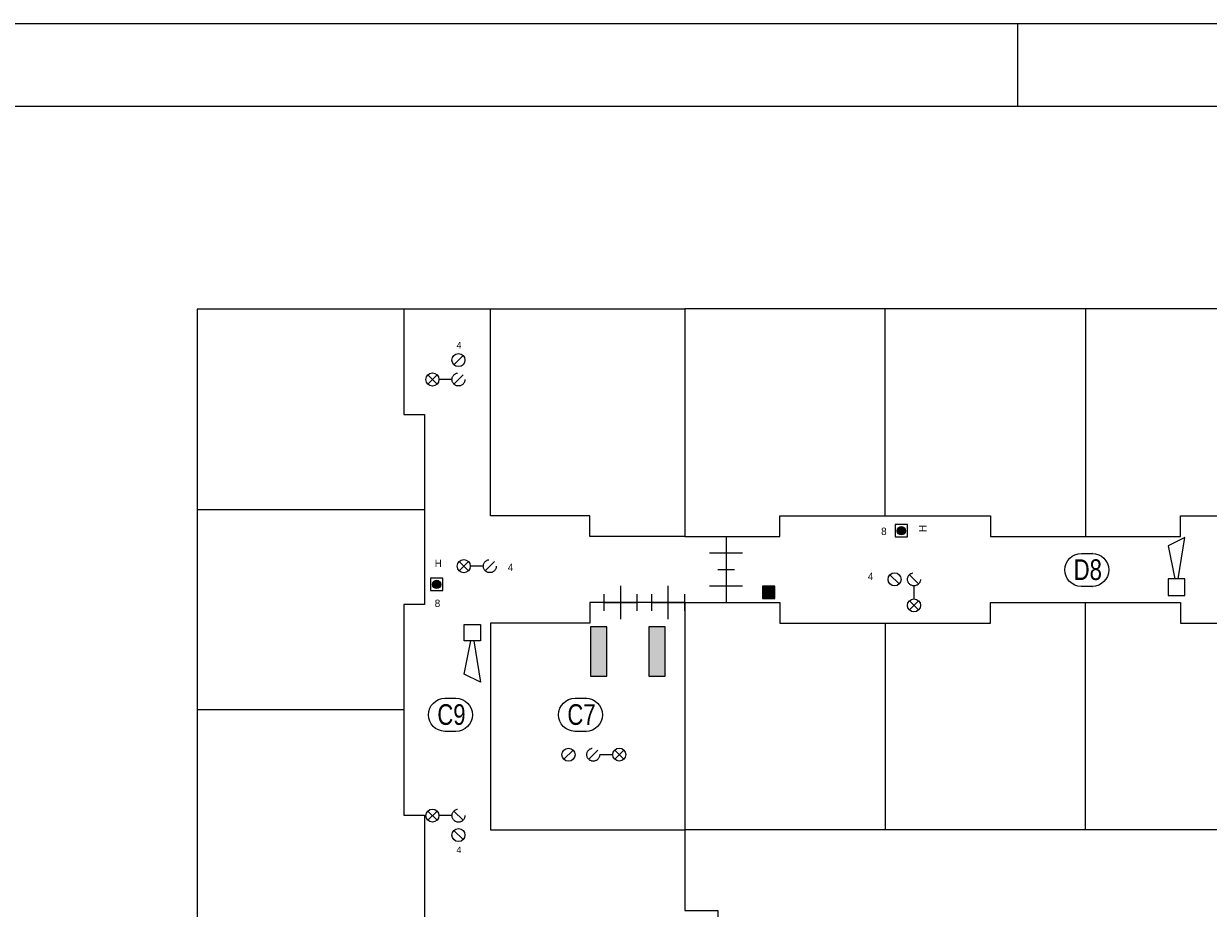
# Model space of a CAD drawing. Header units: millimetres. Extents: x -10 to 169, y 0 to 119.
# Tile 17 of 19: x 60 to 89, y 98 to 119. Entities that reach past the tile are written whole.
import ezdxf
from ezdxf.enums import TextEntityAlignment as Align

# ---------------------------------------------------------------- set-up
doc = ezdxf.new("R2010")
doc.units = ezdxf.units.MM
doc.linetypes.add('DGN2', pattern=[1.424392, 0.712196, -0.712196])
for name, color, linetype in [('31', 7, 'Continuous'), ('52', 7, 'Continuous'), ('56', 7, 'Continuous'), ('BINNENMUUR', 7, 'Continuous'), ('BOUWKUNDE', 7, 'Continuous'), ('KADER', 7, 'Continuous'), ('SYMBOLEN', 7, 'Continuous')]:
    doc.layers.add(name, color=color, linetype=linetype)
doc.styles.add('dgn000', font='dgn000.shx')
doc.styles.add('dgn001', font='dgn001.shx')
doc.styles.add('dgn003', font='dgn003.shx')

# ---------------------------------------------------------------- blocks, each defined once
blk = doc.blocks.new('2028')
at = {"layer": 'BOUWKUNDE', "color": 1, "linetype": 'Continuous', "lineweight": 0}
for p, q in [((-0.2, 0), (0.2, 0)), ((0, 0), (0, -0.8)), ((-0.4, -0.4), (0, -0.4)), ((0, -0.4), (0.4, -0.4)), ((-0.2, -0.8), (0.2, -0.8))]:
    blk.add_line(p, q, dxfattribs=at)
blk = doc.blocks.new('2029')
at = {"layer": 'BOUWKUNDE', "color": 1, "linetype": 'Continuous', "lineweight": 0}
for p, q in [((-0.2, 0), (0.2, 0)), ((0, 0), (0, -0.8)), ((-0.4, -0.4), (0, -0.4)), ((0, -0.4), (0.4, -0.4)), ((-0.2, -0.8), (0.2, -0.8))]:
    blk.add_line(p, q, dxfattribs=at)
blk = doc.blocks.new('EAF1')
at = {"layer": '56', "color": 1, "linetype": 'Continuous', "lineweight": 0, "flags": 128}
blk.add_lwpolyline([(-0.13, 0.4), (0.136, 0.4), (0.134, 0.4, -1), (0.134, -0.4), (0.136, -0.4), (-0.13, -0.4), (-0.134, -0.4, -0.994544), (-0.13, 0.4)], format="xyb", dxfattribs=at)
at = {"layer": '56', "color": 2, "linetype": 'Continuous', "lineweight": 13, "style": 'dgn003', "width": 0.8}
blk.add_text('C9', height=0.5, dxfattribs=at).set_placement((0.026, 0.006), align=Align.MIDDLE_CENTER)
blk = doc.blocks.new('EAF16')
at = {"layer": '56', "color": 1, "linetype": 'Continuous', "lineweight": 0, "flags": 128}
blk.add_lwpolyline([(-0.13, 0.4), (0.136, 0.4), (0.134, 0.4, -1), (0.134, -0.4), (0.136, -0.4), (-0.13, -0.4), (-0.134, -0.4, -0.994544), (-0.13, 0.4)], format="xyb", dxfattribs=at)
at = {"layer": '56', "color": 2, "linetype": 'Continuous', "lineweight": 13, "style": 'dgn003', "width": 0.8}
blk.add_text('D8', height=0.5, dxfattribs=at).set_placement((0.026, 0.006), align=Align.MIDDLE_CENTER)
blk = doc.blocks.new('AnonymousCell')
at = {"layer": 'KADER', "color": 1, "linetype": 'Continuous', "lineweight": 0}
for p, q in [((0.426, 0.346), (0.204, 0.123)), ((-0.204, -0.123), (-0.426, -0.346)), ((-0.426, -0.123), (-0.204, -0.346)), ((0.158, -0.235), (-0.158, -0.235)), ((0.426, -0.123), (0.204, -0.346))]:
    blk.add_line(p, q, dxfattribs=at)
for centre in [(0.315, 0.234), (-0.315, -0.235)]:
    blk.add_circle(centre, 0.158, dxfattribs=at)
at = {"layer": 'KADER', "color": 1, "linetype": 'DGN2', "lineweight": 0}
blk.add_circle((0.315, -0.235), 0.157, dxfattribs=at)
blk = doc.blocks.new('AnonymousCell1')
at = {"layer": 'KADER', "color": 1, "linetype": 'Continuous', "lineweight": 0}
for p, q in [((-0.204, 0.123), (-0.426, 0.346)), ((-0.426, 0.123), (-0.204, 0.346)), ((0.426, 0.123), (0.204, 0.346)), ((0.158, 0.235), (-0.158, 0.235)), ((0.426, -0.346), (0.204, -0.123))]:
    blk.add_line(p, q, dxfattribs=at)
for centre in [(-0.315, 0.235), (0.315, -0.234)]:
    blk.add_circle(centre, 0.158, dxfattribs=at)
at = {"layer": 'KADER', "color": 1, "linetype": 'DGN2', "lineweight": 0}
blk.add_circle((0.315, 0.235), 0.157, dxfattribs=at)
blk = doc.blocks.new('EAD0')
at = {"layer": 'SYMBOLEN'}
h = blk.add_hatch(color=3, dxfattribs=at)
edge = h.paths.add_edge_path()
edge.add_arc((0, 0), 0.1, 0, 360)
at = {"layer": 'SYMBOLEN', "color": 3, "linetype": 'Continuous', "lineweight": 0}
blk.add_circle((0, 0), 0.1, dxfattribs=at)
blk = doc.blocks.new('AnonymousCell5')
at = {"layer": 'SYMBOLEN', "color": 1, "linetype": 'Continuous', "lineweight": 0, "flags": 128}
blk.add_lwpolyline([(0.184, 0.24), (-0.116, 0.24), (-0.116, -0.06), (0.184, -0.06), (0.184, 0.24)], dxfattribs=at)
at = {"color": 1, "linetype": 'Continuous', "lineweight": 0}
blk.add_blockref('EAD0', (0.034, 0.09), dxfattribs=at)
blk = doc.blocks.new('EAD07')
at = {"layer": 'SYMBOLEN'}
h = blk.add_hatch(color=3, dxfattribs=at)
edge = h.paths.add_edge_path()
edge.add_arc((0, 0), 0.1, 0, 360)
at = {"layer": 'SYMBOLEN', "color": 3, "linetype": 'Continuous', "lineweight": 0}
blk.add_circle((0, 0), 0.1, dxfattribs=at)
blk = doc.blocks.new('AnonymousCell20')
at = {"layer": 'SYMBOLEN', "color": 1, "linetype": 'Continuous', "lineweight": 0, "flags": 128}
blk.add_lwpolyline([(0.184, 0.24), (-0.116, 0.24), (-0.116, -0.06), (0.184, -0.06), (0.184, 0.24)], dxfattribs=at)
at = {"color": 1, "linetype": 'Continuous', "lineweight": 0}
blk.add_blockref('EAD07', (0.034, 0.09), dxfattribs=at)
blk = doc.blocks.new('AnonymousCell21')
at = {"layer": 'KADER', "color": 1, "linetype": 'Continuous', "lineweight": 0}
for p, q in [((-0.346, 0.426), (-0.123, 0.204)), ((0.123, 0.426), (0.346, 0.204)), ((0.235, 0.158), (0.235, -0.158)), ((0.123, -0.204), (0.346, -0.426)), ((0.123, -0.426), (0.346, -0.204))]:
    blk.add_line(p, q, dxfattribs=at)
for centre in [(-0.234, 0.315), (0.235, -0.315)]:
    blk.add_circle(centre, 0.158, dxfattribs=at)
at = {"layer": 'KADER', "color": 1, "linetype": 'DGN2', "lineweight": 0}
blk.add_circle((0.235, 0.315), 0.157, dxfattribs=at)
blk = doc.blocks.new('ET02')
at = {"layer": '52'}
blk.add_hatch(color=3, dxfattribs=at).paths.add_polyline_path([(0, 0.6), (0, -0.6), (0.4, -0.6), (0.4, 0.6)])
at = {"layer": '52', "color": 3, "linetype": 'Continuous', "lineweight": 0, "flags": 128}
blk.add_lwpolyline([(0, 0.6), (0, -0.6), (0.4, -0.6), (0.4, 0.6), (0, 0.6)], dxfattribs=at)
blk = doc.blocks.new('ET03')
at = {"layer": '52'}
blk.add_hatch(color=3, dxfattribs=at).paths.add_polyline_path([(0, 0.6), (0, -0.6), (0.4, -0.6), (0.4, 0.6)])
at = {"layer": '52', "color": 3, "linetype": 'Continuous', "lineweight": 0, "flags": 128}
blk.add_lwpolyline([(0, 0.6), (0, -0.6), (0.4, -0.6), (0.4, 0.6), (0, 0.6)], dxfattribs=at)
blk = doc.blocks.new('AnonymousCell25')
at = {"layer": 'KADER', "color": 1, "linetype": 'Continuous', "lineweight": 0}
for p, q in [((-0.204, 0.112), (-0.426, -0.111)), ((-0.426, 0.112), (-0.204, -0.111)), ((0.158, 0), (-0.158, 0)), ((0.426, 0.112), (0.204, -0.111))]:
    blk.add_line(p, q, dxfattribs=at)
blk.add_circle((-0.315, 0), 0.158, dxfattribs=at)
at = {"layer": 'KADER', "color": 1, "linetype": 'DGN2', "lineweight": 0}
blk.add_circle((0.315, 0), 0.157, dxfattribs=at)
blk = doc.blocks.new('EAF17')
at = {"layer": '56', "color": 1, "linetype": 'Continuous', "lineweight": 0, "flags": 128}
blk.add_lwpolyline([(-0.13, 0.4), (0.136, 0.4), (0.134, 0.4, -1), (0.134, -0.4), (0.136, -0.4), (-0.13, -0.4), (-0.134, -0.4, -0.994544), (-0.13, 0.4)], format="xyb", dxfattribs=at)
at = {"layer": '56', "color": 2, "linetype": 'Continuous', "lineweight": 13, "style": 'dgn003', "width": 0.8}
blk.add_text('C7', height=0.5, dxfattribs=at).set_placement((0.026, 0.006), align=Align.MIDDLE_CENTER)
blk = doc.blocks.new('AnonymousCell26')
at = {"layer": 'KADER', "color": 1, "linetype": 'Continuous', "lineweight": 0}
for p, q in [((-0.726, -0.112), (-0.504, 0.111)), ((-0.127, -0.111), (0.095, 0.112)), ((0.141, 0.001), (0.457, 0.001)), ((0.503, -0.111), (0.725, 0.112)), ((0.725, -0.111), (0.503, 0.112))]:
    blk.add_line(p, q, dxfattribs=at)
for centre in [(-0.615, 0), (0.614, 0.001)]:
    blk.add_circle(centre, 0.158, dxfattribs=at)
at = {"layer": 'KADER', "color": 1, "linetype": 'DGN2', "lineweight": 0}
blk.add_circle((-0.016, 0.001), 0.157, dxfattribs=at)
blk = doc.blocks.new('20222')
at = {"layer": 'BOUWKUNDE', "color": 1, "linetype": 'Continuous', "lineweight": 0}
for p, q in [((0.4, 0), (0.4, 0.4)), ((0, -0.2), (0, 0.2)), ((0, 0), (0.8, 0)), ((0.4, -0.4), (0.4, 0)), ((0.8, -0.2), (0.8, 0.2))]:
    blk.add_line(p, q, dxfattribs=at)
blk = doc.blocks.new('20223')
at = {"layer": 'BOUWKUNDE', "color": 1, "linetype": 'Continuous', "lineweight": 0}
for p, q in [((0.4, 0), (0.4, 0.4)), ((0, -0.2), (0, 0.2)), ((0, 0), (0.8, 0)), ((0.4, -0.4), (0.4, 0)), ((0.8, -0.2), (0.8, 0.2))]:
    blk.add_line(p, q, dxfattribs=at)
blk = doc.blocks.new('EW422')
at = {"layer": '31', "color": 3, "linetype": 'Continuous', "lineweight": 0}
for p, q in [((0.2, 1.2), (-0.2, 1)), ((0.04, 0.2), (0.2, 1.2)), ((-0.2, 1), (-0.04, 0.2))]:
    blk.add_line(p, q, dxfattribs=at)
at = {"layer": '31', "color": 3, "linetype": 'Continuous', "lineweight": 0, "flags": 128}
blk.add_lwpolyline([(-0.2, 0.2), (-0.2, -0.2), (0.2, -0.2), (0.2, 0.2), (-0.2, 0.2)], dxfattribs=at)
blk = doc.blocks.new('EW426')
at = {"layer": '31', "color": 3, "linetype": 'Continuous', "lineweight": 0}
for p, q in [((-0.2, -1), (-0.04, -0.2)), ((0.04, -0.2), (0.2, -1.2)), ((0.2, -1.2), (-0.2, -1))]:
    blk.add_line(p, q, dxfattribs=at)
at = {"layer": '31', "color": 3, "linetype": 'Continuous', "lineweight": 0, "flags": 128}
blk.add_lwpolyline([(-0.2, -0.2), (-0.2, 0.2), (0.2, 0.2), (0.2, -0.2), (-0.2, -0.2)], dxfattribs=at)
blk = doc.blocks.new('A1')
at = {"layer": 'KADER', "color": 1, "linetype": 'Continuous', "lineweight": 0}
for p, q in [((168.528, 119.032), (0, 119.032)), ((84.365, 117.028), (84.365, 119.032))]:
    blk.add_line(p, q, dxfattribs=at)
at = {"layer": 'KADER', "color": 5, "linetype": 'Continuous', "lineweight": 0, "flags": 128}
blk.add_lwpolyline([(2.004, 2.004), (166.525, 2.004), (166.525, 117.028), (2.004, 117.028), (2.004, 2.004)], dxfattribs=at)
blk = doc.blocks.new('AnonymousCell142')
at = {"color": 1, "linetype": 'Continuous', "lineweight": 0}
blk.add_blockref('A1', (-84.264, -59.516), dxfattribs=at)

msp = doc.modelspace()

# ---------------------------------------------------------------- hatches: boundary and pattern name
at = {"layer": 'BINNENMUUR'}
msp.add_hatch(color=1, dxfattribs=at).paths.add_polyline_path([(78.184, 105.12), (78.484, 105.12), (78.484, 105.42), (78.184, 105.42)])

# ---------------------------------------------------------------- linework, layer by layer
at = {"layer": 'BINNENMUUR', "color": 1, "linetype": 'Continuous', "lineweight": 0, "flags": 128}
msp.add_lwpolyline([(78.184, 105.12), (78.484, 105.12), (78.484, 105.42), (78.184, 105.42), (78.184, 105.12)], dxfattribs=at)
at = {"layer": 'SYMBOLEN', "color": 1, "linetype": 'Continuous', "lineweight": 0}
for p, q in [((76.303, 112.127), (64.503, 112.127)), ((64.503, 112.127), (64.503, 73.327)), ((115.103, 112.131), (76.303, 112.131)), ((76.303, 112.131), (76.303, 106.627)), ((81.153, 107.127), (81.153, 112.127)), ((86.003, 112.127), (86.003, 106.627)), ((64.503, 107.277), (70.003, 107.277)), ((76.303, 105.027), (78.603, 105.027)), ((78.603, 105.027), (78.603, 104.527)), ((83.703, 104.527), (83.703, 105.027)), ((83.703, 105.027), (88.303, 105.027)), ((86.003, 99.527), (86.003, 105.027)), ((88.303, 105.027), (88.303, 104.527)), ((78.603, 104.527), (83.703, 104.527)), ((81.153, 104.527), (81.153, 99.527)), ((88.303, 104.527), (93.403, 104.527)), ((69.503, 102.427), (64.503, 102.427))]:
    msp.add_line(p, q, dxfattribs=at)
at = {"layer": 'SYMBOLEN', "color": 1, "linetype": 'Continuous', "lineweight": 0, "flags": 128}
for points in [[(69.503, 112.127), (69.503, 109.577), (70.003, 109.577), (70.003, 104.977), (69.503, 104.977), (69.503, 99.877), (70.003, 99.877), (70.003, 95.277), (69.503, 95.277), (69.503, 90.177), (70.003, 90.177), (70.003, 85.577), (69.503, 85.577), (69.503, 80.477), (70.003, 80.477), (70.003, 75.877), (69.503, 75.877), (69.503, 73.327)], [(76.303, 106.627), (74.003, 106.627), (74.003, 107.127), (71.603, 107.127), (71.603, 112.127)], [(76.303, 106.627), (78.603, 106.627), (78.603, 107.127), (83.703, 107.127), (83.703, 106.627), (88.303, 106.627), (88.303, 107.127), (93.403, 107.127), (93.403, 106.627), (98.003, 106.627), (98.003, 107.127), (103.103, 107.127), (103.103, 106.627), (107.703, 106.627), (107.703, 107.127), (112.803, 107.127), (112.803, 106.627), (115.103, 106.627)], [(76.303, 105.027), (74.003, 105.027), (74.003, 104.527), (71.603, 104.527), (71.603, 99.527), (76.303, 99.527)], [(76.303, 105.027), (76.303, 97.577), (77.103, 97.577), (77.103, 78.177), (80.253, 78.177), (80.253, 78.627), (109.203, 78.627)], [(104.503, 73.127), (104.503, 80.577), (103.703, 80.577), (103.703, 99.977), (100.553, 99.977), (100.553, 99.527), (76.303, 99.527)]]:
    msp.add_lwpolyline(points, dxfattribs=at)

# ---------------------------------------------------------------- block references
at = {"color": 1, "linetype": 'Continuous', "lineweight": 0}
for name, p in [('AnonymousCell142', (84.264, 59.516)), ('AnonymousCell', (70.509, 110.658)), ('AnonymousCell20', (81.511, 106.672)), ('2028', (77.303, 106.627)), ('EW422', (88.203, 105.398)), ('EAF16', (86.031, 105.815)), ('AnonymousCell25', (71.268, 105.906)), ('2029', (77.303, 105.827)), ('AnonymousCell5', (70.263, 105.373)), ('AnonymousCell21', (81.615, 105.272)), ('20223', (74.353, 105.027)), ('20222', (75.503, 105.027)), ('EW426', (71.16, 104.295)), ('ET02', (74.016, 103.84)), ('ET03', (75.429, 103.84)), ('EAF1', (70.628, 102.309)), ('EAF17', (73.776, 102.309)), ('AnonymousCell26', (74.103, 101.344)), ('AnonymousCell1', (70.509, 99.634))]:
    msp.add_blockref(name, p, dxfattribs=at)

# ---------------------------------------------------------------- texts
at = {"layer": 'SYMBOLEN', "color": 1, "linetype": 'DGN2', "lineweight": 0, "style": 'dgn001'}
for p in [(70.776, 111.17), (70.776, 98.962)]:
    msp.add_text('4', height=0.16, dxfattribs=at).set_placement(p)
at = {"layer": 'SYMBOLEN', "color": 1, "linetype": 'Continuous', "lineweight": 0}
for s, style, p in [('8', 'dgn001', (81.054, 106.659)), ('H', 'dgn001', (70.249, 105.886)), ('4', 'dgn001', (72.018, 105.788)), ('4', 'dgn000', (80.732, 105.569)), ('8', 'dgn001', (70.249, 104.917))]:
    msp.add_text(s, height=0.18, dxfattribs=dict(at, style=style)).set_placement(p)
at = {"layer": 'SYMBOLEN', "color": 1, "linetype": 'Continuous', "lineweight": 0, "style": 'dgn001'}
msp.add_text('H', height=0.18, rotation=90, dxfattribs=at).set_placement((82.154, 106.732))

doc.saveas('drawing.dxf')
